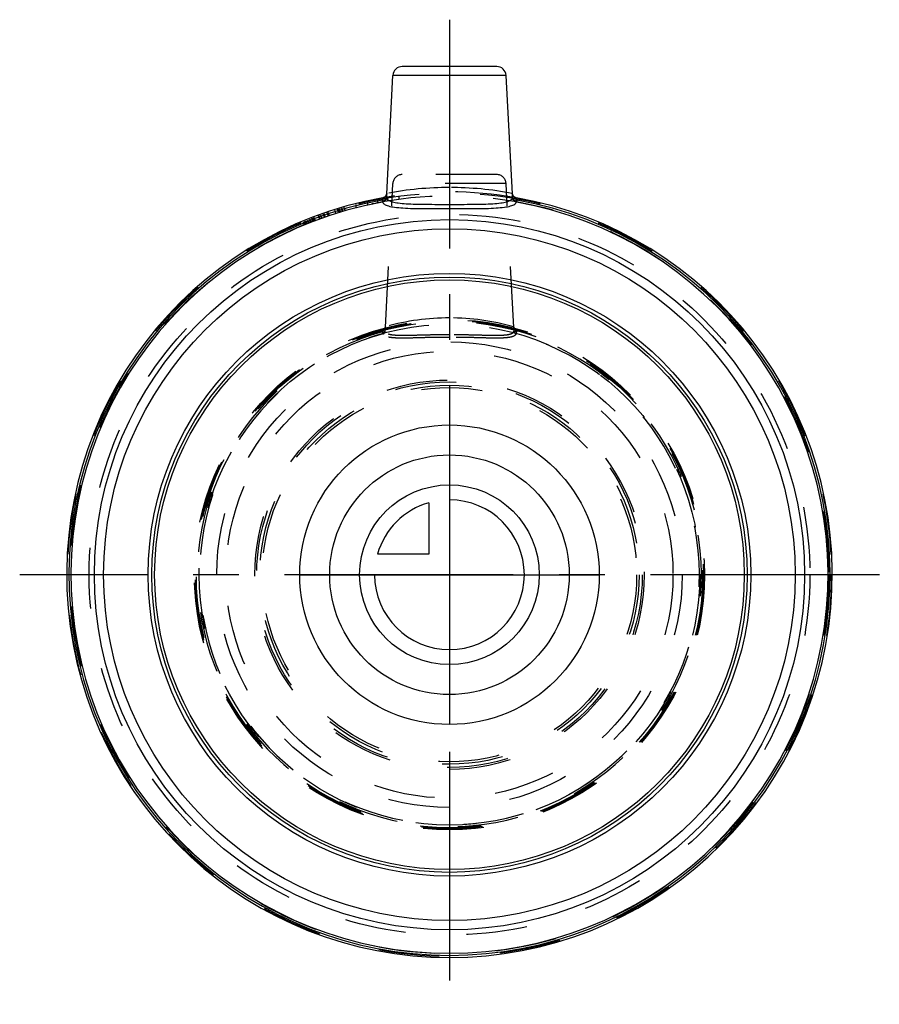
# Model space of a CAD drawing. Header units: millimetres. Extents: x 454 to 546, y 447 to 553.
import ezdxf

# ---------------------------------------------------------------- set-up
doc = ezdxf.new("R2010")
doc.units = ezdxf.units.MM
doc.header["$LTSCALE"] = 65.185185
doc.linetypes.add('CENTER', pattern=[0.6, 0.375, -0.075, 0.075, -0.075])
doc.linetypes.add('HIDDEN', pattern=[0.2, 0.1, -0.1])
for name, color, linetype in [('KOERPER', 7, 'CONTINUOUS'), ('KONST.EL_MIT_GEO', 7, 'CONTINUOUS'), ('KURVEN', 7, 'CONTINUOUS'), ('L1', 7, 'CONTINUOUS')]:
    doc.layers.add(name, color=color, linetype=linetype)

msp = doc.modelspace()

# ---------------------------------------------------------------- linework, layer by layer
at = {"layer": 'KOERPER', "color": 7, "linetype": 'Continuous'}
for p, q in [((493.28, 533.98), (493.94, 546.65)), ((506.71, 533.98), (506.04, 546.65))]:
    msp.add_line(p, q, dxfattribs=at)
at = {"layer": 'KOERPER', "color": 8, "linetype": 'HIDDEN'}
for p, q in [((493.14, 519.71), (493.94, 535.1)), ((506.85, 519.71), (506.04, 535.1))]:
    msp.add_line(p, q, dxfattribs=at)
at = {"layer": 'KOERPER', "color": 7, "linetype": 'Continuous'}
msp.add_circle((499.99, 493.3), 31.5, dxfattribs=at)
at = {"layer": 'KOERPER', "color": 8, "linetype": 'HIDDEN'}
for radius in [27.15, 20.8, 20]:
    msp.add_circle((499.99, 493.3), radius, dxfattribs=at)
at = {"layer": 'KONST.EL_MIT_GEO', "color": 7, "linetype": 'Continuous'}
for p, q in [((505.04, 547.6), (494.94, 547.6)), ((506.04, 546.65), (493.94, 546.65)), ((493.28, 533.99), (493.28, 533.99)), ((506.71, 533.99), (506.71, 533.99)), ((492.79, 533.33), (492.83, 533.11)), ((492.85, 533.12), (492.83, 533.11)), ((507.2, 533.33), (507.16, 533.11))]:
    msp.add_line(p, q, dxfattribs=at)
at = {"layer": 'KONST.EL_MIT_GEO', "color": 8, "linetype": 'HIDDEN'}
for p, q in [((505.04, 536.05), (494.94, 536.05)), ((506.04, 535.1), (493.94, 535.1)), ((492.32, 533.07), (492.32, 533.37)), ((493.28, 533.99), (493.28, 534)), ((493.28, 533.99), (493.28, 533.99)), ((493.39, 533.26), (493.39, 533.56)), ((494.62, 533.44), (494.62, 533.74)), ((506.71, 534), (506.71, 533.99)), ((488.25, 532.06), (488.16, 532.35)), ((488.33, 532.08), (488.24, 532.37)), ((488.36, 532.09), (488.28, 532.38)), ((488.53, 532.14), (488.45, 532.43)), ((488.54, 532.15), (488.46, 532.43)), ((488.59, 532.16), (488.51, 532.45)), ((488.83, 532.23), (488.75, 532.52)), ((490.02, 532.55), (490.02, 532.86)), ((491.25, 532.84), (491.25, 533.15)), ((485.21, 531.01), (485.1, 531.29)), ((485.23, 531.01), (485.12, 531.29)), ((485.38, 531.07), (485.27, 531.35)), ((485.45, 531.1), (485.34, 531.38)), ((485.46, 531.1), (485.36, 531.38)), ((485.59, 531.15), (485.48, 531.43)), ((485.63, 531.17), (485.52, 531.45)), ((486.1, 531.34), (486, 531.63)), ((486.14, 531.36), (486.04, 531.64)), ((486.18, 531.37), (486.07, 531.65)), ((486.35, 531.43), (486.25, 531.72)), ((486.6, 531.52), (486.5, 531.8)), ((486.68, 531.55), (486.58, 531.83)), ((486.72, 531.56), (486.62, 531.85)), ((487.03, 531.67), (486.93, 531.95)), ((487.13, 531.7), (487.03, 531.99)), ((487.14, 531.71), (487.05, 531.99)), ((487.83, 531.93), (487.74, 532.22)), ((488.12, 532.02), (488.03, 532.31)), ((488.13, 532.02), (488.04, 532.31)), ((484.36, 530.99), (484.48, 530.71)), ((484.59, 530.76), (484.48, 531.04)), ((484.71, 530.8), (484.59, 531.08)), ((484.61, 531.09), (484.72, 530.81)), ((484.77, 530.83), (484.66, 531.11)), ((484.96, 530.91), (484.85, 531.19)), ((485.13, 530.97), (485.02, 531.25)), ((493.14, 519.75), (493.14, 519.74)), ((493.14, 519.71), (493.14, 519.75)), ((493.14, 519.71), (493.14, 519.71)), ((493.15, 519.79), (493.22, 519.81)), ((506.85, 519.74), (506.85, 519.75)), ((492.9, 519.04), (492.84, 519.26)), ((507.14, 519.26), (507.08, 519.04))]:
    msp.add_line(p, q, dxfattribs=at)
at = {"layer": 'KONST.EL_MIT_GEO', "color": 7, "linetype": 'Continuous'}
for points in [[(492.99, 533.61), (492.96, 533.6), (492.93, 533.59), (492.9, 533.58), (492.87, 533.58)], [(493.22, 533.82), (493.2, 533.79), (493.19, 533.77), (493.17, 533.75), (493.15, 533.73), (493.13, 533.71), (493.11, 533.69), (493.09, 533.67), (493.07, 533.65), (493.04, 533.64), (493.01, 533.62), (492.99, 533.61)], [(493.28, 533.99), (493.28, 533.99), (493.28, 533.98), (493.28, 533.97), (493.27, 533.96), (493.27, 533.94), (493.26, 533.92), (493.26, 533.9), (493.25, 533.88), (493.24, 533.86), (493.23, 533.84), (493.22, 533.82)], [(506.76, 533.82), (506.75, 533.85), (506.74, 533.87), (506.73, 533.9), (506.72, 533.92), (506.72, 533.94), (506.71, 533.96), (506.71, 533.97), (506.71, 533.99), (506.71, 533.99), (506.71, 533.99)], [(506.99, 533.61), (506.96, 533.63), (506.93, 533.64), (506.9, 533.66), (506.88, 533.68), (506.85, 533.7), (506.83, 533.73), (506.81, 533.75), (506.79, 533.78), (506.78, 533.8), (506.76, 533.82)], [(507.11, 533.58), (507.09, 533.58), (507.06, 533.59), (507.02, 533.6), (506.99, 533.61)]]:
    msp.add_lwpolyline(points, dxfattribs=at)
at = {"layer": 'KONST.EL_MIT_GEO', "color": 8, "linetype": 'HIDDEN'}
for points in [[(493.14, 519.74), (493.14, 519.74), (493.13, 519.73), (493.13, 519.71), (493.13, 519.7), (493.12, 519.68)], [(493.14, 519.72), (493.14, 519.73), (493.14, 519.73), (493.14, 519.74), (493.14, 519.74), (493.14, 519.75)], [(506.85, 519.75), (506.85, 519.75), (506.85, 519.74), (506.85, 519.74), (506.85, 519.73), (506.85, 519.73), (506.85, 519.72), (506.85, 519.71)], [(507.06, 519.51), (507.06, 519.52), (507.03, 519.52), (507.01, 519.53), (506.99, 519.54), (506.97, 519.56), (506.95, 519.57), (506.93, 519.59), (506.92, 519.6), (506.9, 519.62), (506.89, 519.64), (506.88, 519.65), (506.87, 519.67), (506.86, 519.69), (506.86, 519.7), (506.85, 519.72), (506.85, 519.73), (506.85, 519.74), (506.85, 519.74)], [(493.06, 519.59), (493.04, 519.58), (493.03, 519.56), (493, 519.55), (492.98, 519.54), (492.96, 519.53), (492.94, 519.52), (492.92, 519.51)], [(493.12, 519.68), (493.11, 519.66), (493.1, 519.65), (493.09, 519.63), (493.08, 519.61), (493.06, 519.59)]]:
    msp.add_lwpolyline(points, dxfattribs=at)
for radius in [40.8, 40.5, 38.5, 27.25, 27.15, 27.05, 26.75, 24.87, 23.88, 20.6, 20.25]:
    msp.add_circle((499.99, 493.3), radius, dxfattribs=at)
at = {"layer": 'KONST.EL_MIT_GEO', "color": 7, "linetype": 'Continuous'}
for radius in [37.94, 36.95, 32.2, 31.8]:
    msp.add_circle((499.99, 493.3), radius, dxfattribs=at)
for centre, radius, start, end in [((494.94, 546.6), 1, 90, 177), ((505.04, 546.6), 1, 3, 90), ((499.99, 493.3), 40.9, 100.0215, 79.9785), ((499.99, 493.3), 40.67, 100.2013, 79.7987), ((499.99, 493.3), 40.45, 100.1968, 79.8065), ((492.73, 536.35), 3.02, 271.1264, 272.3027), ((507.26, 536.41), 3.08, 267.7109, 268.8637), ((507, 532.24), 0.888, 80.1338, 81.4108)]:
    msp.add_arc(centre, radius, start, end, dxfattribs=at)
at = {"layer": 'KONST.EL_MIT_GEO', "color": 8, "linetype": 'HIDDEN'}
for centre, radius, start, end in [((494.94, 535.05), 1, 90, 177), ((505.04, 535.05), 1, 3, 90), ((500, 498.73), 35.94, 90.0053, 100.7576), ((499.98, 498.65), 36.02, 79.254, 89.983), ((499.99, 493.3), 40.9, 79.9785, 100.0215), ((492.79, 534.07), 0.5, 280.0374, 357.0365), ((507.2, 534.07), 0.5, 182.964, 259.9641), ((492.84, 519.8), 0.305, 337.2484, 348.9605), ((492.85, 519.8), 0.298, 348.9486, 356.9933), ((500, 495.41), 25.33, 90.0274, 105.5438), ((499.99, 495.47), 25.27, 74.267, 89.9911), ((507.14, 519.8), 0.298, 183.0045, 190.9453), ((507.14, 519.8), 0.305, 190.9343, 202.0936), ((505.67, 519.66), 1.18, 3.4772, 4.2512), ((504.96, 519.61), 1.89, 2.9736, 3.4917), ((499.99, 493.3), 26.92, 105.4027, 74.598), ((499.99, 493.3), 26.7, 105.4027, 74.5973), ((492.85, 519.8), 0.297, 285.1174, 292.9229), ((507.14, 519.8), 0.297, 247.4901, 254.8825)]:
    msp.add_arc(centre, radius, start, end, dxfattribs=at)
at = {"layer": 'KONST.EL_MIT_GEO', "color": 7, "linetype": 'Continuous'}
for points, knots in [([(492.87, 533.58), (492.87, 533.57), (492.86, 533.54), (492.84, 533.5), (492.82, 533.42), (492.8, 533.36), (492.79, 533.33)], [0, 0, 0, 0, 0.092636, 0.309309, 0.624377, 1, 1, 1, 1]), ([(493.27, 533.55), (493.26, 533.45), (493.16, 533.24), (492.96, 533.14), (492.85, 533.12)], [0, 0, 0, 0, 0.488674, 1, 1, 1, 1]), ([(492.85, 533.33), (492.9, 533.33), (493, 533.34), (493.13, 533.38), (493.23, 533.45), (493.26, 533.52), (493.27, 533.55)], [0, 0, 0, 0, 0.312411, 0.583764, 0.806822, 1, 1, 1, 1]), ([(493.28, 533.99), (493.28, 533.96), (493.27, 533.82), (493.27, 533.67), (493.27, 533.55)], [0, 0, 0, 0, 0.171093, 1, 1, 1, 1]), ([(493.27, 533.55), (493.29, 533.46), (493.42, 533.33), (493.64, 533.22), (494, 533.1), (494.57, 533), (495.4, 532.93), (496.4, 532.89), (497.95, 532.87), (499.16, 532.87), (499.99, 532.87)], [0, 0, 0, 0, 0.04257, 0.072118, 0.108573, 0.203122, 0.325393, 0.471699, 0.636935, 1, 1, 1, 1]), ([(499.99, 532.87), (500.83, 532.87), (502.04, 532.87), (503.59, 532.89), (504.58, 532.93), (505.41, 533), (505.99, 533.1), (506.34, 533.22), (506.56, 533.33), (506.69, 533.46), (506.72, 533.55)], [0, 0, 0, 0, 0.363067, 0.528303, 0.674609, 0.79688, 0.891429, 0.927883, 0.957431, 1, 1, 1, 1]), ([(506.72, 533.55), (506.71, 533.6), (506.71, 533.74), (506.71, 533.89), (506.71, 533.99)], [0, 0, 0, 0, 0.316701, 1, 1, 1, 1]), ([(507.13, 533.12), (507.02, 533.14), (506.82, 533.24), (506.72, 533.45), (506.72, 533.55)], [0, 0, 0, 0, 0.511285, 1, 1, 1, 1]), ([(506.72, 533.55), (506.72, 533.52), (506.75, 533.45), (506.85, 533.38), (506.98, 533.34), (507.08, 533.33), (507.13, 533.33)], [0, 0, 0, 0, 0.19315, 0.416291, 0.68767, 1, 1, 1, 1]), ([(507.2, 533.33), (507.18, 533.36), (507.17, 533.42), (507.14, 533.5), (507.13, 533.54), (507.12, 533.57), (507.11, 533.58)], [0, 0, 0, 0, 0.375627, 0.690691, 0.907364, 1, 1, 1, 1]), ([(492.85, 533.33), (492.86, 533.29), (492.86, 533.22), (492.86, 533.15), (492.86, 533.13), (492.85, 533.12)], [0, 0, 0, 0, 0.645751, 0.867058, 1, 1, 1, 1]), ([(492.85, 533.12), (492.86, 533.07), (492.91, 532.98), (493.04, 532.87), (493.23, 532.77), (493.59, 532.65), (494.19, 532.55), (495.07, 532.47), (496.13, 532.43), (497.34, 532.41), (498.64, 532.41), (499.54, 532.41), (499.99, 532.41)], [0, 0, 0, 0, 0.018549, 0.040903, 0.069292, 0.104724, 0.197725, 0.319276, 0.46584, 0.63233, 0.812624, 1, 1, 1, 1]), ([(499.99, 532.41), (500.45, 532.41), (501.35, 532.41), (502.65, 532.41), (503.85, 532.43), (504.91, 532.47), (505.79, 532.55), (506.39, 532.65), (506.76, 532.77), (506.95, 532.87), (507.08, 532.98), (507.12, 533.07), (507.13, 533.12)], [0, 0, 0, 0, 0.187375, 0.36767, 0.534159, 0.680723, 0.802273, 0.895274, 0.930706, 0.959095, 0.981451, 1, 1, 1, 1]), ([(507.13, 533.33), (507.13, 533.29), (507.12, 533.22), (507.12, 533.15), (507.13, 533.13), (507.13, 533.12)], [0, 0, 0, 0, 0.645754, 0.867059, 1, 1, 1, 1])]:
    msp.add_open_spline(points, degree=3, knots=knots, dxfattribs=at)
at = {"layer": 'KONST.EL_MIT_GEO', "color": 8, "linetype": 'HIDDEN'}
for points, knots in [([(493.29, 534.04), (493.28, 534.04), (493.28, 534.02), (493.28, 534), (493.28, 533.99)], [0, 0, 0, 0, 0.272743, 1, 1, 1, 1]), ([(506.71, 533.99), (506.7, 534), (506.7, 534.02), (506.7, 534.04), (506.7, 534.04)], [0, 0, 0, 0, 0.72715, 1, 1, 1, 1]), ([(493.12, 519.31), (493.12, 519.35), (493.13, 519.48), (493.13, 519.62), (493.14, 519.71)], [0, 0, 0, 0, 0.298898, 1, 1, 1, 1]), ([(493.14, 519.75), (493.14, 519.75), (493.14, 519.76), (493.14, 519.78), (493.14, 519.78)], [0, 0, 0, 0, 0.354571, 1, 1, 1, 1]), ([(506.84, 519.79), (506.84, 519.79), (506.84, 519.77), (506.85, 519.76), (506.85, 519.74)], [0, 0, 0, 0, 0.277478, 1, 1, 1, 1]), ([(506.85, 519.71), (506.85, 519.69), (506.85, 519.55), (506.86, 519.42), (506.86, 519.31)], [0, 0, 0, 0, 0.18837, 1, 1, 1, 1]), ([(492.84, 519.26), (492.85, 519.29), (492.87, 519.35), (492.89, 519.42), (492.9, 519.46), (492.91, 519.49), (492.92, 519.5), (492.92, 519.51), (492.92, 519.51)], [0, 0, 0, 0, 0.369939, 0.684951, 0.809809, 0.906282, 0.970301, 1, 1, 1, 1]), ([(492.84, 519.26), (492.91, 519.25), (492.99, 519.26), (493.09, 519.28), (493.12, 519.3), (493.12, 519.31)], [0, 0, 0, 0, 0.664568, 0.882999, 1, 1, 1, 1]), ([(492.9, 519.04), (492.96, 519.06), (493.07, 519.13), (493.12, 519.25), (493.12, 519.31)], [0, 0, 0, 0, 0.502736, 1, 1, 1, 1]), ([(499.99, 518.66), (499.54, 518.66), (498.65, 518.65), (497.35, 518.63), (496.16, 518.59), (495.1, 518.57), (494.33, 518.58), (493.82, 518.62), (493.51, 518.66), (493.27, 518.73), (493.08, 518.81), (492.95, 518.91), (492.91, 519), (492.9, 519.04)], [0, 0, 0, 0, 0.188157, 0.369247, 0.536533, 0.683779, 0.805593, 0.855653, 0.898053, 0.932779, 0.960263, 0.981761, 1, 1, 1, 1]), ([(499.99, 518.94), (499.55, 518.94), (498.69, 518.93), (497.44, 518.9), (496.29, 518.87), (495.26, 518.84), (494.52, 518.85), (494.01, 518.89), (493.72, 518.93), (493.48, 518.99), (493.29, 519.07), (493.17, 519.18), (493.13, 519.27), (493.12, 519.31)], [0, 0, 0, 0, 0.187068, 0.367332, 0.534226, 0.681543, 0.803753, 0.854063, 0.896711, 0.931674, 0.959408, 0.981242, 1, 1, 1, 1]), ([(506.86, 519.31), (506.86, 519.27), (506.82, 519.18), (506.69, 519.07), (506.51, 518.99), (506.27, 518.93), (505.97, 518.89), (505.47, 518.85), (504.72, 518.84), (503.7, 518.87), (502.54, 518.9), (501.29, 518.93), (500.43, 518.94), (499.99, 518.94)], [0, 0, 0, 0, 0.018758, 0.040592, 0.068325, 0.103289, 0.145938, 0.196247, 0.318458, 0.465775, 0.63267, 0.812933, 1, 1, 1, 1]), ([(507.08, 519.04), (507.08, 519), (507.03, 518.91), (506.91, 518.81), (506.72, 518.73), (506.47, 518.66), (506.17, 518.62), (505.65, 518.58), (504.88, 518.57), (503.83, 518.59), (502.63, 518.63), (501.34, 518.65), (500.45, 518.66), (499.99, 518.66)], [0, 0, 0, 0, 0.018239, 0.039737, 0.067221, 0.101947, 0.144347, 0.194407, 0.316221, 0.463468, 0.630754, 0.811844, 1, 1, 1, 1]), ([(507.08, 519.04), (507.03, 519.06), (506.91, 519.13), (506.87, 519.25), (506.86, 519.31)], [0, 0, 0, 0, 0.502736, 1, 1, 1, 1]), ([(507.14, 519.26), (507.08, 519.25), (506.99, 519.26), (506.9, 519.28), (506.87, 519.3), (506.86, 519.31)], [0, 0, 0, 0, 0.664567, 0.882998, 1, 1, 1, 1]), ([(507.06, 519.51), (507.06, 519.51), (507.07, 519.5), (507.07, 519.49), (507.08, 519.46), (507.1, 519.42), (507.12, 519.35), (507.13, 519.29), (507.14, 519.26)], [0, 0, 0, 0, 0.029702, 0.093698, 0.190138, 0.314962, 0.62996, 1, 1, 1, 1])]:
    msp.add_open_spline(points, degree=3, knots=knots, dxfattribs=at)
for points in [[(507.02, 519.53), (506.95, 519.56), (506.89, 519.62), (506.86, 519.69)], [(492.96, 519.53), (493.03, 519.56), (493.09, 519.62), (493.12, 519.69)]]:
    msp.add_open_spline(points, degree=3, dxfattribs=at)
at = {"layer": 'KURVEN', "color": 40, "linetype": 'Continuous'}
for p, q in [((499.99, 509.3), (499.99, 477.3)), ((497.79, 500.99), (497.79, 495.5)), ((497.79, 495.5), (492.3, 495.5)), ((483.99, 493.3), (515.99, 493.3))]:
    msp.add_line(p, q, dxfattribs=at)
for radius in [16, 12.8, 9.6]:
    msp.add_circle((499.99, 493.3), radius, dxfattribs=at)
for start, end in [(180, 90), (105.962, 164.038)]:
    msp.add_arc((499.99, 493.3), 8, start, end, dxfattribs=at)
at = {"layer": 'L1', "color": 2, "linetype": 'CENTER'}
for p, q in [((499.99, 552.6), (499.99, 447.4)), ((545.92, 493.3), (454.07, 493.3))]:
    msp.add_line(p, q, dxfattribs=at)

doc.saveas('drawing.dxf')
